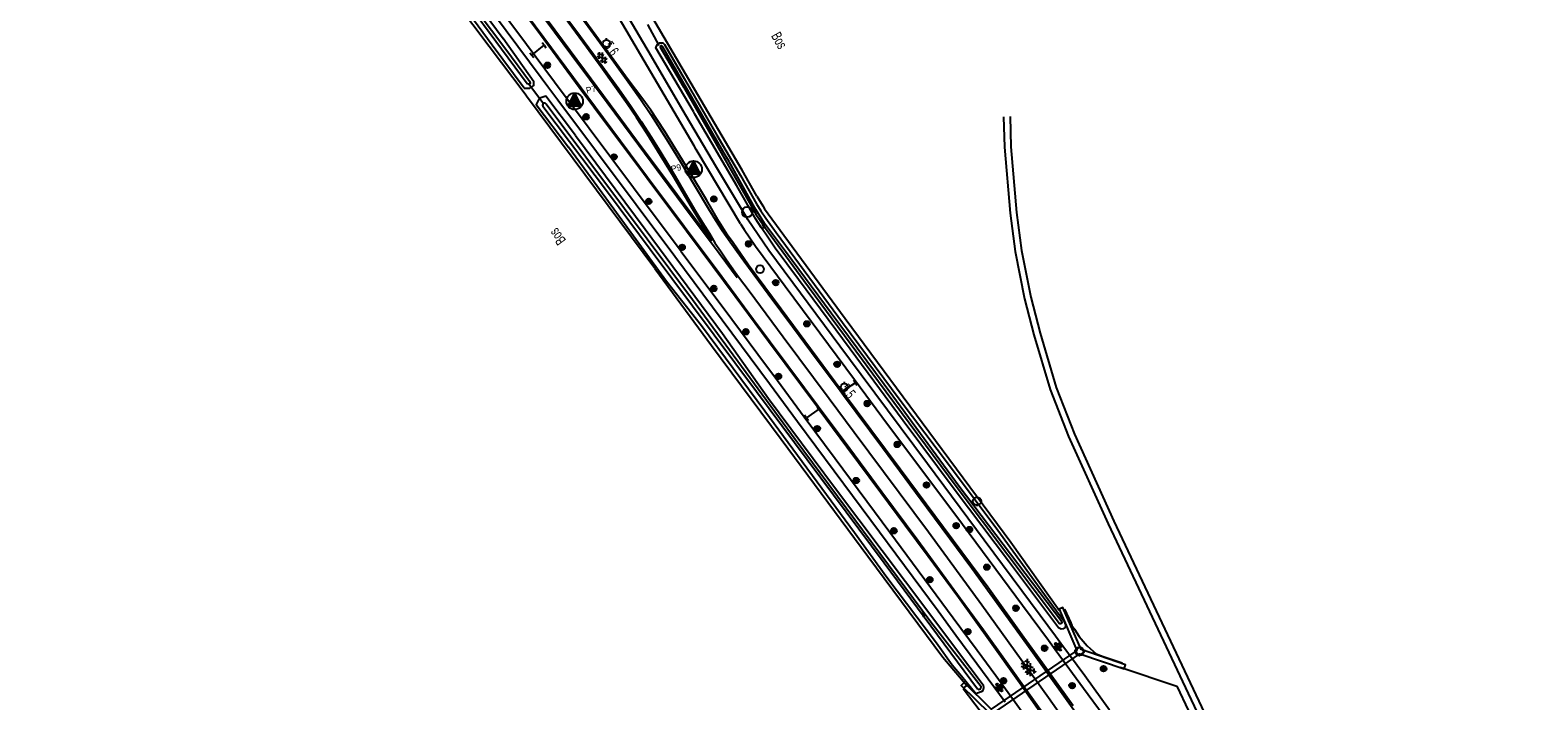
# Model space of a CAD drawing. Header units: metres. Extents: x 814 to 237605, y 2086 to 808797.
# Tile 41 of 57: x 119828 to 120189, y 403185 to 403346. Entities that reach past the tile are written whole.
import ezdxf

# ---------------------------------------------------------------- set-up
doc = ezdxf.new("R2010")
doc.units = ezdxf.units.M
doc.layers.get('0').update_dxf_attribs({"linetype": 'CONTINUOUS'})
for name, color, linetype in [('4401', 7, 'CONTINUOUS'), ('4411', 7, 'CONTINUOUS'), ('4412', 7, 'CONTINUOUS'), ('4504', 7, 'CONTINUOUS'), ('4601', 172, 'CONTINUOUS'), ('B-AF-FRAST-GD', 47, 'Raster'), ('B-AF-HEKW-GD', 47, 'Hekwerk'), ('B-AS-HECT-GD', 9, 'CONTINUOUS'), ('B-BB-BORD-GD', 8, 'CONTINUOUS'), ('B-BP-BOOM-GD', 74, 'CONTINUOUS'), ('B-BW-INFO-GD', 8, 'CONTINUOUS'), ('B-GR-OVER-GD', 8, 'CONTINUOUS'), ('B-KL-OVER-GD', 8, 'CONTINUOUS'), ('B-KL-WATER-GD', 8, 'CONTINUOUS'), ('B-MK-ASSTRP-GD', 121, 'CONTINUOUS'), ('B-MK-STRP-GD', 121, 'CONTINUOUS'), ('B-MK-VLAK-GD', 121, 'CONTINUOUS'), ('B-SP-ASMI-GD', 17, 'CONTINUOUS'), ('B-TE-OND-GD', 8, 'CONTINUOUS'), ('B-TR-SLOO-GD', 142, 'CONTINUOUS'), ('B-VH-FPAD-GD', 13, 'CONTINUOUS'), ('B-VH-HFDR-GD', 13, 'CONTINUOUS'), ('B-WT-DUIKER-GD', 134, 'CONTINUOUS'), ('B-WT-HDUIK-GD', 134, 'CONTINUOUS'), ('B-WT-KOLK-GD', 213, 'CONTINUOUS'), ('L-AR-BLOCKS-GD', 8, 'CONTINUOUS'), ('L-AR-SYMB-GD', 8, 'CONTINUOUS'), ('OVL HOH afstanden', 1, 'CONTINUOUS'), ('OVL Lichtpunt', 1, 'CONTINUOUS'), ('OVL Lichtpuntinformatie', 1, 'CONTINUOUS')]:
    doc.layers.add(name, color=color, linetype=linetype)
doc.linetypes.add('DIAMETER_10', pattern='A,12.7,-5.08,["4x10mm2",Standard,S=1,R=0,X=-5,Y=-0.5],-2', length=19.78)
doc.linetypes.add('Hekwerk', pattern='A,4,-1,[1,dgnlstyle.shx,S=0.004,R=0,X=0,Y=0],-1', length=6)
doc.linetypes.add('Raster', pattern='A,4,-1,[1,dgnlstyle.shx,S=0.004,R=0,X=0,Y=0],-1', length=6)

# ---------------------------------------------------------------- blocks, each defined once
blk = doc.blocks.new('2303')
for p, q in [((0.75, 0), (0.75, 0.3)), ((-0.75, 0), (0.75, 0)), ((0.75, 0), (0.75, -0.3))]:
    blk.add_line(p, q)
at = {"flags": 128}
blk.add_lwpolyline([(-0.75, 0.3), (-0.75, 0), (-0.75, -0.3)], dxfattribs=at)
blk = doc.blocks.new('WATER', base_point=(119086.285987, 398817.713883))
at = {"layer": '4601'}
for points in [[(119085.785987, 398817.863883, 0), (119085.848487, 398817.926383, 0), (119085.973487, 398817.988883, 0), (119086.098487, 398817.988883, 0), (119086.223487, 398817.926383, 0), (119086.285987, 398817.863883, 0), (119086.348487, 398817.801383, 0), (119086.473487, 398817.738883, 0), (119086.598487, 398817.738883, 0), (119086.723487, 398817.801383, 0), (119086.785987, 398817.863883, 0)], [(119085.785987, 398817.563883, 0), (119085.848487, 398817.626383, 0), (119085.973487, 398817.688883, 0), (119086.098487, 398817.688883, 0), (119086.223487, 398817.626383, 0), (119086.285987, 398817.563883, 0), (119086.348487, 398817.501383, 0), (119086.473487, 398817.438883, 0), (119086.598487, 398817.438883, 0), (119086.723487, 398817.501383, 0), (119086.785987, 398817.563883, 0)]]:
    blk.add_polyline3d(points, dxfattribs=at)
blk = doc.blocks.new('2901')
for radius in [0.27, 0.18, 0.09]:
    blk.add_circle((0, 0), radius)
blk = doc.blocks.new('2202')
for p, q in [((-0.35, 0), (-0.5, 0)), ((0, 0.35), (0, 0.5)), ((0.35, 0), (0.5, 0)), ((0, -0.35), (0, -0.5))]:
    blk.add_line(p, q)
blk.add_circle((0, 0), 0.35)
blk = doc.blocks.new('3201')
blk.add_circle((0, 0), 0.5)
blk = doc.blocks.new('2401')
blk.add_circle((0, 0), 0.375)
blk = doc.blocks.new('GV6', base_point=(119086.285987, 398817.713883))
at = {"layer": '4411'}
for points in [[(119086.285987, 398817.682633, 0), (119086.442237, 398817.807633, 0)], [(119086.348487, 398817.620133, 0), (119086.598487, 398817.807633, 0)], [(119086.348487, 398817.807633, 0), (119086.598487, 398817.620133, 0)], [(119086.504737, 398817.807633, 0), (119086.660987, 398817.682633, 0)], [(119086.285987, 398817.745133, 0), (119086.442237, 398817.620133, 0)], [(119086.504737, 398817.620133, 0), (119086.660987, 398817.745133, 0)]]:
    blk.add_polyline3d(points, dxfattribs=at)
blk = doc.blocks.new('3701')
blk.add_circle((0, 0), 0.4)
blk = doc.blocks.new('3602')
at = {"flags": 128}
blk.add_lwpolyline([(-0.31, 0), (-0.31, 0.31), (0, 0.31), (0.31, 0.31), (0.31, 0), (0.31, -0.31), (0, -0.31), (-0.31, -0.31)], close=True, dxfattribs=at)
blk = doc.blocks.new('GV6-4412', base_point=(119086.285987, 398817.713883))
at = {"layer": '4412'}
for centre in [(119086.387223, 398817.788376), (119086.462223, 398817.788376), (119086.312223, 398817.713376), (119086.387223, 398817.638376), (119086.387562, 398817.712297), (119086.462223, 398817.713376), (119086.462223, 398817.638376), (119086.537263, 398817.713369)]:
    blk.add_circle(centre, 0.028585, dxfattribs=at)
blk = doc.blocks.new('3101', base_point=(119086.285987, 398817.713883))
for points in [[(119085.901371, 398817.713883, 0), (119085.785987, 398817.713883, 0)], [(119086.285987, 398818.098498, 0), (119086.285987, 398818.213883, 0)], [(119086.285987, 398817.329268, 0), (119086.285987, 398817.213883, 0)], [(119086.670602, 398817.713883, 0), (119086.785987, 398817.713883, 0)]]:
    blk.add_polyline3d(points)
blk.add_circle((119086.285987, 398817.713883), 0.384615)
blk = doc.blocks.new('GV4', base_point=(119086.285987, 398817.713883))
at = {"layer": '4401'}
for points in [[(119086.285987, 398817.745133, 0), (119086.379737, 398817.807633, 0)], [(119086.285987, 398817.651383, 0), (119086.535987, 398817.807633, 0)], [(119086.285987, 398817.807633, 0), (119086.598487, 398817.620133, 0)], [(119086.285987, 398817.713883, 0), (119086.442237, 398817.620133, 0)], [(119086.348487, 398817.620133, 0), (119086.660987, 398817.807633, 0)], [(119086.410987, 398817.807633, 0), (119086.660987, 398817.651383, 0)], [(119086.504737, 398817.620133, 0), (119086.660987, 398817.713883, 0)], [(119086.567237, 398817.807633, 0), (119086.660987, 398817.745133, 0)]]:
    blk.add_polyline3d(points, dxfattribs=at)
blk = doc.blocks.new('OV_MASTD')
at = {"layer": 'OVL Lichtpunt'}
for p, q in [((-0.97, 0.06), (0.53, -1.15)), ((-0.93, 0.14), (0.67, -1.15)), ((-0.89, 0.22), (0.8, -1.15)), ((-0.85, 0.29), (0.93, -1.15)), ((-0.81, 0.37), (1.07, -1.15)), ((-0.77, 0.45), (1.2, -1.15)), ((-0.73, 0.52), (1.33, -1.15)), ((-0.69, 0.6), (1.47, -1.15)), ((-0.65, 0.67), (1.57, -1.12)), ((-0.62, 0.75), (1.48, -0.94)), ((-0.58, 0.83), (1.38, -0.76)), ((-0.54, 0.9), (1.29, -0.57)), ((-0.5, 0.98), (1.2, -0.39)), ((-0.46, 1.06), (1.1, -0.21)), ((-0.42, 1.13), (1.01, -0.02)), ((-0.38, 1.21), (0.92, 0.16)), ((-0.34, 1.29), (0.82, 0.34)), ((-0.3, 1.36), (0.73, 0.53)), ((-0.27, 1.44), (0.64, 0.71)), ((-0.23, 1.51), (0.54, 0.89)), ((-0.19, 1.59), (0.45, 1.08)), ((-0.15, 1.67), (0.36, 1.26)), ((-0.11, 1.74), (0.26, 1.44)), ((-0.07, 1.82), (0.17, 1.63)), ((-0.03, 1.9), (0.08, 1.81)), ((-1.55, -1.08), (-1.47, -1.15)), ((-1.51, -1.01), (-1.33, -1.15)), ((-1.47, -0.93), (-1.2, -1.15)), ((-1.43, -0.85), (-1.07, -1.15)), ((-1.39, -0.78), (-0.93, -1.15)), ((-1.36, -0.7), (-0.8, -1.15)), ((-1.32, -0.62), (-0.67, -1.15)), ((-1.28, -0.55), (-0.53, -1.15)), ((-1.24, -0.47), (-0.4, -1.15)), ((-1.2, -0.39), (-0.27, -1.15)), ((-1.16, -0.32), (-0.13, -1.15)), ((-1.12, -0.24), (0, -1.15)), ((-1.08, -0.17), (0.13, -1.15)), ((-1.04, -0.09), (0.27, -1.15)), ((-1.01, -0.01), (0.4, -1.15))]:
    blk.add_line(p, q, dxfattribs=at)
at = {"layer": 'OVL Lichtpunt', "linetype": 'DIAMETER_10'}
blk.add_lwpolyline([(-1.58, -1.15), (0, 1.96), (1.58, -1.15), (-1.58, -1.15)], dxfattribs=at)
at = {"layer": 'OVL Lichtpunt'}
blk.add_circle((0, 0), 1.98, dxfattribs=at)

msp = doc.modelspace()

# ---------------------------------------------------------------- linework, layer by layer
at = {"layer": 'B-AF-FRAST-GD'}
for points in [[(119946.518848, 403330.879989), (119937.911564, 403342.312532), (119926.414573, 403357.665199), (119918.818334, 403367.742482), (119914.024562, 403374.210575), (119913.714686, 403374.628681)], [(120002.043555, 403306.399989), (119998.516077, 403312.634262), (119986.309046, 403333.413559), (119976.297328, 403350.442979), (119972.045458, 403357.651889), (119962.513531, 403373.836795)], [(120002.043555, 403306.399989), (120003.468661, 403304.115628), (120003.918121, 403303.39517), (120008.5006, 403297.04802), (120023.241947, 403277.056995), (120044.890726, 403247.814583), (120062.936032, 403223.472047), (120074.565019, 403207.10978)], [(119977.578828, 403289.114269), (119991.228292, 403270.596596), (120007.883692, 403248.169604), (120028.636539, 403220.053348), (120046.684571, 403195.891574), (120052.390139, 403189.109949)], [(120075.78156, 403207.390296), (120077.336767, 403204.07154), (120077.613313, 403203.466069), (120078.221804, 403202.547444), (120079.375307, 403200.806027), (120081.252102, 403198.588588), (120083.384278, 403196.648003), (120085.070799, 403196.036727), (120089.613849, 403194.509815)], [(120089.150517, 403193.461723), (120102.757896, 403188.920724)], [(120051.508635, 403188.388276), (120052.390139, 403189.109949)], [(120051.508635, 403188.388276), (120057.143206, 403180.979895), (120057.363335, 403180.646409), (120061.433914, 403174.479653)], [(120102.757896, 403188.920724), (120105.51014, 403183.022844), (120119.751925, 403152.919519), (120129.127805, 403132.869844), (120134.108821, 403122.218284), (120141.05984, 403107.473957)]]:
    msp.add_lwpolyline(points, dxfattribs=at)
at = {"layer": 'B-AF-HEKW-GD'}
msp.add_lwpolyline([(119977.578828, 403289.114269), (119946.840107, 403330.447998), (119946.518848, 403330.879989)], dxfattribs=at)
at = {"layer": 'B-MK-ASSTRP-GD'}
msp.add_lwpolyline([(119997.709294, 403287.067975), (120000.204173, 403283.711216), (120008.417578, 403272.66041), (120019.379511, 403257.904849), (120025.375967, 403249.833182), (120043.189606, 403225.899913), (120055.99995, 403208.408215), (120071.981759, 403186.209359), (120078.32923, 403177.26493), (120079.210864, 403176.022591), (120091.518251, 403158.048263), (120098.29786, 403147.692803), (120105.69517, 403136.007591), (120112.900264, 403124.257808), (120119.32664, 403113.546648), (120124.922492, 403104.024608), (120130.311321, 403094.587639), (120131.363603, 403092.700329), (120136.494005, 403083.498748), (120143.302785, 403070.919179), (120148.195301, 403061.464971)], dxfattribs=at)
at = {"layer": 'B-MK-STRP-GD'}
for points in [[(119993.64109, 403287.062254), (119975.886761, 403310.898556), (119965.240669, 403325.251498), (119950.97951, 403344.404266), (119947.091583, 403349.648269), (119940.333613, 403358.763361), (119929.700754, 403373.064212), (119918.994346, 403387.511271), (119911.903478, 403397.04255), (119897.658196, 403416.222287), (119897.368032, 403416.612283), (119888.740789, 403428.207767), (119881.656089, 403437.790664), (119872.841457, 403449.653363), (119865.640681, 403459.316742), (119849.635025, 403480.968276), (119838.902082, 403495.515281), (119837.771543, 403497.059331), (119828.033458, 403510.359256), (119819.789315, 403521.672354)], [(119936.484533, 403380.954446), (119945.05017, 403369.386231), (119953.866024, 403357.530591), (119955.18981, 403355.744848), (119960.956342, 403347.965986), (119966.357131, 403340.654888), (119971.181365, 403333.885928), (119974.141821, 403329.676917), (119976.61612, 403326.043501), (119980.413584, 403320.132276), (119983.760177, 403314.624505), (119987.034291, 403309.13519), (119990.471308, 403303.41704), (119992.193646, 403300.636637), (119993.789995, 403298.225895), (119995.692303, 403295.4869), (119997.26927, 403293.260916), (119998.932341, 403290.911954)], [(119952.881446, 403354.079333), (119958.693932, 403346.251725), (119964.935075, 403337.76576), (119968.953629, 403332.158121), (119971.931277, 403327.915736), (119974.32374, 403324.326776), (119976.779614, 403320.526972), (119979.036785, 403316.922369), (119982.487655, 403311.215235), (119985.462623, 403306.078006), (119987.392348, 403302.81494), (119989.030291, 403300.118357), (119990.714971, 403297.443736), (119992.021665, 403295.254794), (119993.354261, 403293.299121), (119994.477451, 403291.637319), (119995.492173, 403290.145646), (119997.709294, 403287.067975)], [(119997.385507, 403286.815984), (119991.653062, 403294.492552), (119986.108653, 403301.928469), (119979.43171, 403310.922518), (119973.749862, 403318.562593), (119966.146899, 403328.802925), (119957.733883, 403340.130923), (119949.392416, 403351.358583)], [(119998.932341, 403290.911954), (120004.770619, 403283.043271), (120010.628777, 403275.150213), (120016.51977, 403267.196498), (120022.004077, 403259.854644), (120022.858145, 403258.711302), (120032.152546, 403246.169114), (120042.800599, 403231.776948), (120053.573966, 403217.180186), (120067.829078, 403197.543605), (120079.67451, 403181.035247)], [(120072.218102, 403180.213807), (120067.216858, 403187.265473), (120061.416898, 403195.311346), (120056.36766, 403202.320136), (120050.838391, 403209.947671), (120045.240919, 403217.594129), (120040.663535, 403223.807346), (120032.015146, 403235.45824), (120022.971875, 403247.668076), (120016.788033, 403255.979635), (120013.508399, 403260.387715), (120001.303466, 403276.777562), (119993.64109, 403287.062254)]]:
    msp.add_lwpolyline(points, dxfattribs=at)
at = {"layer": 'B-MK-VLAK-GD'}
msp.add_lwpolyline([(119949.739175, 403351.57745), (119955.452686, 403343.834928), (119960.748131, 403336.723793), (119966.894255, 403328.417129), (119973.243937, 403319.882314), (119979.660884, 403311.242597), (119986.488718, 403302.082091), (119991.111437, 403295.795356), (119991.215367, 403295.879566), (119986.383269, 403303.750604), (119982.052832, 403311.144148), (119979.004299, 403316.20844), (119975.754447, 403321.378478), (119973.187517, 403325.293204), (119970.946626, 403328.605123), (119968.038631, 403332.759987), (119964.282652, 403337.987619), (119960.368223, 403343.32873), (119955.919356, 403349.348537), (119952.726671, 403353.653918)], dxfattribs=at)
at = {"layer": 'B-SP-ASMI-GD'}
for points in [[(120061.230222, 403325.452241), (120061.45821, 403318.206179), (120062.778452, 403302.362147), (120063.996995, 403293.159935), (120066.228444, 403281.839522), (120068.480009, 403273.156243), (120072.364742, 403260.077494), (120076.781819, 403248.763042), (120086.286152, 403227.829146), (120105.463574, 403187.166112), (120114.948163, 403167.05476), (120136.282528, 403121.841657), (120147.806341, 403097.31509), (120155.025581, 403081.821608), (120162.823359, 403065.269398), (120173.091749, 403043.45), (120180.395181, 403027.864876), (120187.907229, 403012.178423)], [(120062.765787, 403325.500297), (120062.992284, 403318.294096), (120064.306567, 403302.526805), (120065.513561, 403293.409902), (120067.727128, 403282.181132), (120069.96044, 403273.567888), (120073.819095, 403260.57631), (120078.197802, 403249.360206), (120087.680528, 403228.474739), (120107.332552, 403186.804759), (120116.337696, 403167.710411), (120137.672434, 403122.49619), (120149.197737, 403097.966271), (120156.416977, 403082.473534), (120164.213265, 403065.923932), (120174.4824, 403044.103044), (120181.783596, 403028.522762), (120189.293037, 403012.84227)]]:
    msp.add_lwpolyline(points, dxfattribs=at)
at = {"layer": 'B-TR-SLOO-GD'}
for points in [[(119914.182479, 403375.842804), (119914.101371, 403376.402292), (119914.237345, 403376.609418), (119914.44, 403376.806858), (119914.709251, 403377.058473), (119915.128876, 403377.238278), (119915.572094, 403377.349239), (119916.131235, 403377.402543), (119916.822981, 403377.220551), (119917.207542, 403376.705106), (119923.648918, 403368.071425), (119941.224093, 403344.260859)], [(119946.326623, 403332.315343), (119938.597018, 403342.657122), (119922.03922, 403365.203324), (119914.888065, 403374.88731), (119914.182479, 403375.842804)], [(119946.326623, 403332.315343), (119947.61222, 403332.345891), (119948.599422, 403332.993346), (119948.624754, 403333.840105), (119941.224093, 403344.260859)], [(119986.849586, 403326.747525), (119977.880949, 403342.036861), (119978.159973, 403342.683199), (119978.786567, 403343.164134), (119979.512254, 403343.171584), (119979.94923, 403342.821407), (119984.672898, 403334.613102)], [(119984.672898, 403334.613102), (119992.489276, 403321.060781), (119998.125421, 403311.350254), (120000.246855, 403307.69523), (120001.976966, 403304.596365), (120003.004926, 403302.927916), (120004.223859, 403301.190974), (120006.710216, 403297.722634), (120022.629717, 403276.144729), (120036.392002, 403257.4931), (120048.258539, 403241.795158), (120059.847262, 403226.361793), (120071.035671, 403210.857658), (120075.675113, 403204.558384), (120076.081458, 403203.640161), (120075.987707, 403202.942936), (120075.513012, 403202.685803), (120075.027948, 403202.57549), (120074.373916, 403202.876125), (120062.428076, 403218.880169), (120049.611889, 403235.825205), (120037.108469, 403252.558798), (120024.475062, 403269.69708), (120012.055896, 403286.421994), (120006.48548, 403293.973077), (120004.22735, 403297.288567), (120003.064284, 403298.951271), (120001.806254, 403300.89997), (119997.245008, 403308.897424), (119987.2077, 403326.132603), (119986.849586, 403326.747525)], [(119958.567927, 403320.990833), (119951.466033, 403330.416935), (119950.522045, 403330.118912), (119949.868256, 403329.813811), (119949.164549, 403328.42763), (119956.892291, 403318.145084)], [(119958.567927, 403320.990833), (119975.277344, 403298.531431), (119993.829289, 403273.511263)], [(119980.416009, 403285.933617), (119962.409073, 403310.692268), (119956.892291, 403318.145084)], [(120033.227646, 403214.981763), (120025.445083, 403225.645381), (120003.993744, 403254.834893), (119988.825107, 403275.316539), (119980.416009, 403285.933617)], [(119993.829289, 403273.511263), (120004.84013, 403257.924276), (120020.903582, 403236.336592), (120037.734443, 403213.981869), (120053.161988, 403193.459245), (120056.353369, 403189.240488), (120056.42931, 403188.524147), (120056.227181, 403187.820283), (120055.822298, 403187.54915), (120055.206169, 403187.286762), (120054.528795, 403187.099292), (120051.091966, 403191.285679), (120048.897345, 403193.953282), (120045.105664, 403199.230418), (120033.227646, 403214.981763)]]:
    msp.add_lwpolyline(points, dxfattribs=at)
for points in [[(119941.878847, 403341.671982), (119947.533419, 403333.983137), (119947.691765, 403333.646146), (119947.624096, 403333.401034), (119947.536728, 403333.359982), (119947.356375, 403333.275237), (119946.977772, 403333.340672), (119925.845726, 403362.049793), (119915.699541, 403375.524154), (119915.64691, 403375.895582), (119915.697736, 403376.208964), (119915.885706, 403376.327761), (119916.152171, 403376.376783), (119916.284952, 403376.256333), (119924.968242, 403364.245418)], [(119995.460133, 403314.727614), (119994.83144, 403315.81023), (119979.497073, 403342.216191), (119979.293814, 403342.444547), (119979.091028, 403342.493202), (119979.046516, 403342.460292), (119978.998371, 403342.437669), (119978.894693, 403342.179161), (119984.474928, 403332.626317), (119991.512182, 403320.30443), (120000.332843, 403304.859887), (120001.825506, 403302.142696), (120002.990492, 403300.327093), (120004.507778, 403298.22122), (120013.359346, 403286.199193), (120031.22935, 403262.013171), (120049.868084, 403236.902263), (120074.621791, 403203.946047), (120074.855359, 403203.959414), (120075.060046, 403203.98325), (120075.153182, 403204.014842), (120075.268516, 403204.15275), (120075.171218, 403204.335051), (120050.565535, 403236.811586), (120034.676322, 403258.466797), (120019.91128, 403278.384372), (120008.912333, 403293.194792), (120003.882642, 403299.894479), (120002.843964, 403301.571395), (120001.817612, 403303.200959), (120000.472155, 403305.614948)], [(119970.377411, 403303.379159), (119951.566131, 403328.483659), (119951.385514, 403328.655548), (119951.150557, 403328.730582), (119950.954032, 403328.723824), (119950.79242, 403328.490979), (119950.694721, 403328.273901), (119950.740614, 403328.024444), (119966.507653, 403307.12798), (119976.491467, 403293.74294), (120002.016575, 403259.609836), (120032.577973, 403218.523482), (120054.927916, 403188.269341), (120055.178526, 403188.129938), (120055.451557, 403188.186403), (120055.662124, 403188.284937), (120055.797778, 403188.391195), (120055.876216, 403188.741614), (120043.778341, 403204.298232), (120011.254949, 403248.096085), (119986.629797, 403281.536635)]]:
    msp.add_lwpolyline(points, close=True, dxfattribs=at)
at = {"layer": 'B-VH-FPAD-GD'}
for points in [[(119983.914429, 403293.184894), (119972.495716, 403308.464323), (119961.901627, 403322.640319), (119953.564634, 403333.787211), (119946.841059, 403342.776899), (119931.222901, 403363.846048), (119929.463504, 403366.219503), (119932.652936, 403368.525716)], [(119998.151744, 403299.756679), (119987.550685, 403317.632484), (119987.057565, 403318.471389), (119975.066987, 403338.86997), (119962.645737, 403360.062908)], [(119964.349621, 403361.079849), (119973.87738, 403344.890806), (119975.707987, 403341.783914), (119975.934963, 403341.395634), (119984.911317, 403326.040092), (119992.433796, 403313.30705), (119999.820301, 403300.89252)], [(119982.446292, 403291.951078), (119954.380157, 403329.421598), (119952.000072, 403332.624628), (119950.4012, 403334.776332), (119936.341218, 403353.69774)], [(119998.151744, 403299.756679), (119998.996267, 403298.409614), (120001.725042, 403294.437709), (120008.888775, 403284.874516), (120019.262591, 403270.830172), (120025.488294, 403262.443075), (120033.421302, 403251.755941), (120049.753347, 403229.883271), (120065.745646, 403208.308997), (120071.955333, 403199.946838), (120073.604679, 403197.699433), (120080.389269, 403188.454728), (120085.052705, 403182.036288), (120090.676779, 403174.129086), (120102.037797, 403157.862234)], [(120086.614961, 403183.144953), (120080.713118, 403191.404748), (120074.967765, 403199.130682), (120073.651085, 403200.901258), (120069.965283, 403205.857756), (120056.594471, 403223.96155), (120043.014297, 403242.193493), (120027.042051, 403263.597364), (120021.93437, 403270.441997), (120004.955476, 403293.405964), (119999.820301, 403300.89252)], [(120045.512477, 403206.893387), (120029.423693, 403228.6502), (120011.841311, 403252.304707), (120005.06253, 403261.424559), (119982.446292, 403291.951078)], [(119983.914429, 403293.184894), (119996.034661, 403276.95902), (120002.300236, 403268.520434), (120007.002661, 403262.187126), (120013.441934, 403253.493813), (120020.822743, 403243.529382), (120033.929804, 403225.857722), (120049.158791, 403205.338078)], [(120061.587187, 403185.080738), (120054.817255, 403194.227138), (120049.777182, 403201.022687), (120045.512477, 403206.893387)], [(120049.158791, 403205.338078), (120054.882877, 403197.52233), (120059.354691, 403191.445048), (120062.952785, 403186.514774), (120066.504894, 403181.637144)]]:
    msp.add_lwpolyline(points, dxfattribs=at)
at = {"layer": 'B-VH-HFDR-GD'}
for points in [[(120070.621701, 403181.724753), (120065.438069, 403189.124277), (120064.252595, 403190.816516), (120058.050614, 403199.487069), (120050.386647, 403210.168582), (120043.116607, 403219.990959), (120037.55305, 403227.493372), (120031.756159, 403235.250463), (120023.674758, 403246.218553), (120016.801138, 403255.539373), (120016.585082, 403255.828863), (120004.82865, 403271.581145), (119996.883989, 403282.32576), (119988.715939, 403293.294624), (119981.690861, 403302.732377), (119975.752154, 403310.701642), (119973.986916, 403313.070449), (119966.528312, 403323.090156), (119959.470715, 403332.512337), (119950.172538, 403345.089676), (119946.893424, 403349.500968)], [(120077.932276, 403184.198686), (120070.513659, 403194.453841), (120066.071685, 403200.594222), (120057.420423, 403212.643842), (120036.398004, 403240.962121), (120022.57361, 403259.506771), (120022.205311, 403260.004141), (120007.924957, 403279.28906), (120000.093733, 403289.865552), (119996.430664, 403295.200279), (119995.068527, 403297.106939), (119993.049998, 403300.288705), (119989.961285, 403305.584481), (119985.992771, 403312.177943), (119983.596996, 403316.092629), (119982.583309, 403317.748988), (119979.974305, 403321.903579), (119978.170278, 403324.759752), (119976.670441, 403327.037539), (119974.752272, 403329.653671), (119971.247499, 403334.288965), (119964.980795, 403342.89608), (119957.761943, 403352.706809)]]:
    msp.add_lwpolyline(points, dxfattribs=at)
at = {"layer": 'B-WT-DUIKER-GD'}
msp.add_lwpolyline([(120062.574, 403174.317), (120058.853, 403182.554), (120079.525, 403196.704), (120090.117, 403193.053), (120090.443, 403193.999), (120079.792, 403197.669), (120075.432, 403207.791), (120074.514, 403207.395), (120078.808, 403197.425), (120058.27, 403183.367), (120051.734, 403189.789), (120051.033, 403189.076), (120057.824, 403182.403), (120061.662, 403173.905)], close=True, dxfattribs=at)
at = {"layer": 'B-WT-HDUIK-GD'}
for points in [[(119978.688592, 403342.552069), (119975.948641, 403347.580093)], [(119950.748915, 403328.780415), (119947.313452, 403333.392325)]]:
    msp.add_lwpolyline(points, dxfattribs=at)

# ---------------------------------------------------------------- block references
at = {"layer": 'B-AS-HECT-GD', "xscale": 2.5, "yscale": 2.5, "zscale": 2.5}
for p in [(119966.039369, 403343.056845), (120023.051212, 403260.632562)]:
    msp.add_blockref('2202', p, dxfattribs=at)
at = {"layer": 'B-BB-BORD-GD', "xscale": 2.5, "yscale": 2.5, "zscale": 2.5}
msp.add_blockref('2401', (120002.831454, 403288.933473), dxfattribs=at)
at = {"layer": 'B-BP-BOOM-GD', "xscale": 2.5, "yscale": 2.5, "zscale": 2.5}
for p in [(119951.848993, 403337.832126), (119961.120123, 403325.460064), (119967.824651, 403315.823966), (119976.135104, 403305.181501), (119991.759891, 403305.739867), (120000.099481, 403294.983562), (119984.169984, 403294.160175), (119991.730088, 403284.300077), (120006.589899, 403285.689983), (119999.426824, 403273.903155), (120014.066252, 403275.812197), (120021.315479, 403266.110696), (120007.25002, 403263.220149), (120028.540054, 403256.687107), (120016.540149, 403250.680077), (120035.739178, 403246.882143), (120025.909999, 403238.239842), (120042.740116, 403237.159881), (120034.928182, 403226.175862), (120049.849833, 403227.410051), (120053.028174, 403226.474088), (120057.224045, 403217.45086), (120043.539936, 403214.450138), (120064.189965, 403207.600075), (120052.640075, 403201.99016), (120071.060145, 403198.01006), (120061.200047, 403190.199989), (120085.175304, 403193.091798), (120077.640126, 403189.039933)]:
    msp.add_blockref('2901', p, dxfattribs=at)
at = {"layer": 'B-BW-INFO-GD', "xscale": 2.5, "yscale": 2.5, "zscale": 2.5}
for p, rotation in [((119949.591467, 403341.436344), 38.904686), ((120024.159207, 403260.638864), 212.508458), ((120015.481506, 403254.36143), 215.465903)]:
    msp.add_blockref('2303', p, dxfattribs=dict(at, rotation=rotation))
at = {"layer": 'B-GR-OVER-GD', "xscale": 2.5, "yscale": 2.5, "zscale": 2.5}
msp.add_blockref('3101', (120054.839, 403233.291), dxfattribs=at)
at = {"layer": 'B-KL-OVER-GD', "xscale": 2.5, "yscale": 2.5, "zscale": 2.5}
msp.add_blockref('3701', (120079.420417, 403197.26853), dxfattribs=at)
at = {"layer": 'B-KL-WATER-GD', "xscale": 2.5, "yscale": 2.5, "zscale": 2.5}
msp.add_blockref('3201', (119999.765, 403302.619), dxfattribs=at)
at = {"layer": 'B-WT-KOLK-GD', "xscale": 2.5, "yscale": 2.5, "zscale": 2.5, "rotation": 40.515545}
msp.add_blockref('3602', (120079.420417, 403197.26853), dxfattribs=at)
at = {"layer": 'L-AR-BLOCKS-GD', "yscale": 0.8}
for p, rotation in [((120003.651017, 403299.257117), 304.117561), ((120041.942159, 403206.086117), 308.003481)]:
    msp.add_blockref('WATER', p, dxfattribs=dict(at, rotation=rotation))
at = {"layer": 'L-AR-SYMB-GD'}
for name, p, xscale, yscale, zscale, rotation in [('GV6', (119964.075023, 403340.826142), 8, 8, 8, 306.667062), ('GV6-4412', (120073.58999, 403199.269953), 8, 8, 8, 306.655369), ('GV4', (120065.991888, 403194.808173), 10, 11.5, 10, 305.103328), ('GV6-4412', (120059.584016, 403189.489948), 8, 8, 8, 304.891131)]:
    msp.add_blockref(name, p, dxfattribs=dict(at, xscale=xscale, yscale=yscale, zscale=zscale, rotation=rotation))
at = {"layer": 'OVL HOH afstanden', "linetype": 'DIAMETER_10'}
for p in [(119958.385295, 403329.188151), (119986.906383, 403312.882592)]:
    msp.add_blockref('OV_MASTD', p, dxfattribs=at)

# ---------------------------------------------------------------- texts
at = {"layer": '4504', "width": 0.68}
for s, rotation, p in [('5.6', 306.825485, (119965.280155, 403342.34606)), ('5.5', 308.456343, (120022.0316, 403260.126295))]:
    msp.add_text(s, height=2.5, rotation=rotation, dxfattribs=at).set_placement(p)
at = {"layer": 'B-TE-OND-GD', "width": 0.68}
for rotation, p in [(299.427461, (120005.407864, 403344.877767)), (126.384345, (119956.422159, 403295.883122))]:
    msp.add_text('Bos', height=2.5, rotation=rotation, dxfattribs=at).set_placement(p)
at = {"layer": 'OVL Lichtpuntinformatie', "linetype": 'Continuous', "ltscale": 10}
for s, p in [('P7', (119961.314579, 403331.011758)), ('P9', (119981.689796, 403312.155004))]:
    msp.add_text(s, height=1.5, rotation=13.46537521, dxfattribs=at).set_placement(p)

doc.saveas('drawing.dxf')
